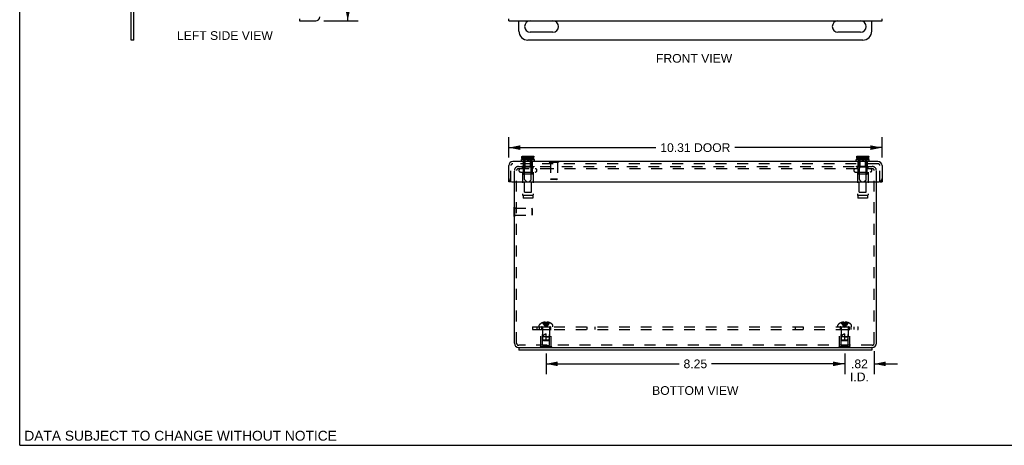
# Model space of a CAD drawing. Header units: inches. Extents: x 0 to 54.4, y 0 to 35.2.
# Tile 1 of 5: x 0 to 27.2, y 0 to 11.8. Entities that reach past the tile are written whole.
import ezdxf

# ---------------------------------------------------------------- set-up
doc = ezdxf.new("R2010")
doc.units = ezdxf.units.IN
doc.header["$LTSCALE"] = 2.992
doc.header["$MEASUREMENT"] = 0
doc.linetypes.add('HIDDEN', pattern=[0.2, 0.1, -0.1])
doc.layers.get('0').update_dxf_attribs({"linetype": 'CONTINUOUS'})
for name, color, linetype in [('DEFAULT_2', 8, 'HIDDEN'), ('DIMENSIONS', 7, 'CONTINUOUS'), ('DOOR_ASSEMBLY', 7, 'CONTINUOUS'), ('SUBPANEL', 7, 'CONTINUOUS')]:
    doc.layers.add(name, color=color, linetype=linetype)
doc.styles.get("Standard").update_dxf_attribs({"font": 'arial.ttf'})
doc.dimstyles.new('DIMSTYLE_1', dxfattribs={"dimtxt": 0.24, "dimasz": 0.32, "dimexe": 0.09, "dimexo": 0.07, "dimgap": 0.0375, "dimtad": 0, "dimtih": 1, "dimtoh": 1, "dimzin": 4, "dimdsep": 46, "dimtxsty": 'Standard', "dimblk": '_FILLED', "dimblk1": '_FILLED', "dimblk2": '_FILLED', "dimcen": 0.09, "dimadec": 3, "dimazin": 1, "dimtfac": 1, "dimtdec": 3, "dimtofl": 0, "dimtmove": 0, "dimatfit": 3, "dimldrblk": '_FILLED', "dimfxl": 0, "dimtolj": 1, "dimtzin": 4, "dimarcsym": 0})

# ---------------------------------------------------------------- blocks, each defined once
blk = doc.blocks.new('_FILLED')
at = {"color": 0, "linetype": 'ByBlock'}
blk.add_solid([(0, 0), (-1, 0.2), (-1, -0.2)], dxfattribs=at)
blk = doc.blocks.new('*D1')
at = {"layer": 'DIMENSIONS', "color": 2, "linetype": 'Continuous'}
for p, q in [((8.402, 24.164), (9.351, 24.164)), ((9.063, 24.164), (9.063, 18.405)), ((9.063, 11.727), (9.063, 17.565)), ((8.402, 11.727), (9.351, 11.727))]:
    blk.add_line(p, q, dxfattribs=at)
at = {"layer": 'DIMENSIONS', "color": 2, "linetype": 'Continuous', "xscale": 0.32, "yscale": 0.32, "zscale": 0.32}
for p, rotation in [((9.063, 24.164), 90), ((9.063, 11.727), 270)]:
    blk.add_blockref('_FILLED', p, dxfattribs=dict(at, rotation=rotation))
at = {"layer": 'DIMENSIONS', "color": 2, "linetype": 'Continuous', "insert": (9.063, 18.285), "char_height": 0.24, "width": 1.00461, "attachment_point": 2, "line_spacing_factor": 0.9}
blk.add_mtext('12.44\\PDOOR', dxfattribs=at)
blk = doc.blocks.new('*D2')
at = {"layer": 'DIMENSIONS', "color": 2, "linetype": 'Continuous'}
for p, q in [((13.509, 7.951), (13.509, 8.513)), ((23.822, 7.951), (23.822, 8.513)), ((13.509, 8.225), (17.577, 8.225)), ((23.822, 8.225), (19.753, 8.225))]:
    blk.add_line(p, q, dxfattribs=at)
at = {"layer": 'DIMENSIONS', "color": 2, "linetype": 'Continuous', "xscale": 0.32, "yscale": 0.32, "zscale": 0.32, "rotation": 180}
blk.add_blockref('_FILLED', (13.509, 8.225), dxfattribs=at)
at = {"layer": 'DIMENSIONS', "color": 2, "linetype": 'Continuous', "xscale": 0.32, "yscale": 0.32, "zscale": 0.32}
blk.add_blockref('_FILLED', (23.822, 8.225), dxfattribs=at)
at = {"layer": 'DIMENSIONS', "color": 2, "linetype": 'Continuous', "insert": (18.665, 8.345), "char_height": 0.24, "width": 1.93606, "attachment_point": 2, "line_spacing_factor": 0.9}
blk.add_mtext('10.31 DOOR', dxfattribs=at)
blk = doc.blocks.new('*D13')
at = {"layer": 'DIMENSIONS', "color": 2, "linetype": 'Continuous'}
for p, q in [((14.54, 2.54), (14.54, 1.963)), ((22.79, 2.54), (22.79, 1.963)), ((14.54, 2.251), (18.219, 2.251)), ((22.79, 2.251), (19.112, 2.251))]:
    blk.add_line(p, q, dxfattribs=at)
at = {"layer": 'DIMENSIONS', "color": 2, "linetype": 'Continuous', "xscale": 0.32, "yscale": 0.32, "zscale": 0.32, "rotation": 180}
blk.add_blockref('_FILLED', (14.54, 2.251), dxfattribs=at)
at = {"layer": 'DIMENSIONS', "color": 2, "linetype": 'Continuous', "xscale": 0.32, "yscale": 0.32, "zscale": 0.32}
blk.add_blockref('_FILLED', (22.79, 2.251), dxfattribs=at)
at = {"layer": 'DIMENSIONS', "color": 2, "linetype": 'Continuous', "insert": (18.665, 2.371), "char_height": 0.24, "width": 0.65219, "attachment_point": 2, "line_spacing_factor": 0.9}
blk.add_mtext('8.25', dxfattribs=at)
blk = doc.blocks.new('*D14')
at = {"layer": 'DIMENSIONS', "color": 2, "linetype": 'Continuous'}
for p, q in [((22.79, 2.475), (22.79, 1.963)), ((23.605, 2.6), (23.605, 1.963)), ((22.79, 2.251), (22.15, 2.251)), ((23.605, 2.251), (24.245, 2.251))]:
    blk.add_line(p, q, dxfattribs=at)
at = {"layer": 'DIMENSIONS', "color": 2, "linetype": 'Continuous', "xscale": 0.32, "yscale": 0.32, "zscale": 0.32}
blk.add_blockref('_FILLED', (22.79, 2.251), dxfattribs=at)
at = {"layer": 'DIMENSIONS', "color": 2, "linetype": 'Continuous', "xscale": 0.32, "yscale": 0.32, "zscale": 0.32, "rotation": 180}
blk.add_blockref('_FILLED', (23.605, 2.251), dxfattribs=at)
at = {"layer": 'DIMENSIONS', "color": 2, "linetype": 'Continuous', "insert": (23.198, 2.371), "char_height": 0.24, "width": 0.52015, "attachment_point": 2, "line_spacing_factor": 0.9}
blk.add_mtext('.82\\PI.D.', dxfattribs=at)

msp = doc.modelspace()

# ---------------------------------------------------------------- linework, layer by layer
at = {"color": 7, "linetype": 'Continuous'}
for p, q in [((0, 0), (0, 35.2)), ((3.155, 11.196), (3.155, 12.003)), ((13.79, 11.446), (13.79, 11.727)), ((14.103, 11.727), (14.728, 11.727)), ((22.603, 11.727), (23.228, 11.727)), ((23.54, 11.446), (23.54, 11.727)), ((3.155, 11.196), (3.08, 11.196)), ((23.29, 11.196), (14.04, 11.196)), ((14.728, 11.414), (14.103, 11.414)), ((23.228, 11.414), (22.603, 11.414)), ((13.661, 6.326), (13.661, 6.582)), ((13.661, 6.582), (13.665, 6.582)), ((13.661, 6.326), (13.665, 6.326)), ((13.79, 2.704), (13.79, 2.629)), ((13.79, 2.704), (23.54, 2.704)), ((23.54, 2.704), (23.54, 2.629)), ((0, 0), (54.4, 0))]:
    msp.add_line(p, q, dxfattribs=at)
at = {"color": 3, "linetype": 'Continuous'}
for p, q in [((3.08, 11.196), (3.08, 12.946)), ((13.665, 2.824), (13.665, 7.279)), ((23.665, 2.824), (23.665, 7.279)), ((13.79, 2.704), (13.785, 2.704)), ((23.54, 2.629), (13.79, 2.629)), ((23.545, 2.704), (23.54, 2.704))]:
    msp.add_line(p, q, dxfattribs=at)
at = {"color": 7, "linetype": 'Continuous'}
for centre, radius, start, end in [((14.103, 11.571), 0.156, 90, 270), ((14.728, 11.571), 0.156, 270, 90), ((22.603, 11.571), 0.156, 90, 270), ((23.228, 11.571), 0.156, 270, 90), ((14.04, 11.446), 0.25, 180, 270), ((23.29, 11.446), 0.25, 270, 360)]:
    msp.add_arc(centre, radius, start, end, dxfattribs=at)
at = {"color": 3, "linetype": 'Continuous'}
for centre, start, end in [((13.785, 2.824), 180, 270), ((23.545, 2.824), 270, 360)]:
    msp.add_arc(centre, 0.12, start, end, dxfattribs=at)
at = {"layer": 'DEFAULT_2', "color": 8, "linetype": 'HIDDEN'}
for p, q in [((13.777, 7.704), (23.553, 7.704)), ((13.777, 7.644), (14.444, 7.644)), ((13.87, 7.696), (13.87, 7.714)), ((13.87, 7.714), (14.21, 7.714)), ((13.87, 7.696), (14.21, 7.696)), ((13.894, 7.644), (13.894, 7.686)), ((13.915, 7.504), (13.915, 7.714)), ((14.165, 7.504), (14.165, 7.714)), ((14.186, 7.644), (14.186, 7.686)), ((14.21, 7.696), (14.21, 7.714)), ((14.455, 7.644), (23.553, 7.644)), ((23.12, 7.714), (23.46, 7.714)), ((23.12, 7.696), (23.12, 7.714)), ((23.12, 7.696), (23.46, 7.696)), ((23.144, 7.644), (23.144, 7.686)), ((23.165, 7.504), (23.165, 7.714)), ((23.415, 7.504), (23.415, 7.714)), ((23.436, 7.644), (23.436, 7.686)), ((23.46, 7.696), (23.46, 7.714)), ((13.665, 7.279), (13.665, 7.582)), ((13.725, 2.824), (13.725, 7.582)), ((13.837, 7.551), (14.244, 7.551)), ((13.894, 7.551), (13.894, 6.918)), ((14.155, 7.494), (13.925, 7.494)), ((13.945, 6.994), (13.945, 7.494)), ((14.135, 6.994), (14.135, 7.494)), ((14.186, 7.551), (14.186, 6.918)), ((23.087, 7.551), (23.494, 7.551)), ((23.144, 7.551), (23.144, 6.918)), ((23.405, 7.494), (23.175, 7.494)), ((23.195, 6.994), (23.195, 7.494)), ((23.385, 6.994), (23.385, 7.494)), ((23.436, 7.551), (23.436, 6.918)), ((23.605, 2.824), (23.605, 7.582)), ((23.665, 7.279), (23.665, 7.582)), ((13.905, 6.9), (13.905, 6.831)), ((14.175, 6.9), (13.905, 6.9)), ((14.175, 6.831), (13.905, 6.831)), ((13.945, 6.994), (14.135, 6.994)), ((14.175, 6.9), (14.175, 6.831)), ((23.425, 6.9), (23.155, 6.9)), ((23.155, 6.9), (23.155, 6.831)), ((23.425, 6.831), (23.155, 6.831)), ((23.195, 6.994), (23.385, 6.994)), ((23.425, 6.9), (23.425, 6.831)), ((13.665, 6.582), (13.679, 6.582)), ((13.679, 6.326), (13.679, 6.582)), ((13.679, 6.548), (14.151, 6.548)), ((14.151, 6.548), (14.151, 6.36)), ((14.161, 6.538), (14.151, 6.548)), ((14.161, 6.538), (14.161, 6.37)), ((13.665, 6.326), (13.679, 6.326)), ((13.679, 6.36), (14.151, 6.36)), ((14.161, 6.37), (14.151, 6.36)), ((14.354, 3.274), (14.354, 3.32)), ((14.354, 3.274), (14.727, 3.274)), ((14.441, 3.387), (14.441, 3.387)), ((14.442, 3.387), (14.441, 3.387)), ((14.525, 3.387), (14.442, 3.387)), ((14.472, 3.387), (14.472, 3.397)), ((14.506, 3.387), (14.506, 3.402)), ((14.525, 3.387), (14.525, 3.397)), ((14.525, 3.387), (14.527, 3.365)), ((14.525, 3.387), (14.525, 3.387)), ((14.527, 3.365), (14.529, 3.343)), ((14.529, 3.343), (14.532, 3.322)), ((14.532, 3.322), (14.535, 3.302)), ((14.556, 3.387), (14.554, 3.365)), ((14.556, 3.397), (14.556, 3.387)), ((14.556, 3.387), (14.556, 3.387)), ((14.639, 3.387), (14.556, 3.387)), ((14.575, 3.387), (14.575, 3.402)), ((14.609, 3.387), (14.609, 3.397)), ((14.639, 3.387), (14.64, 3.387)), ((14.64, 3.387), (14.64, 3.387)), ((14.727, 3.274), (14.727, 3.32)), ((22.604, 3.274), (22.604, 3.32)), ((22.604, 3.274), (22.977, 3.274)), ((22.691, 3.387), (22.691, 3.387)), ((22.692, 3.387), (22.691, 3.387)), ((22.775, 3.387), (22.692, 3.387)), ((22.722, 3.387), (22.722, 3.397)), ((22.756, 3.387), (22.756, 3.402)), ((22.775, 3.387), (22.775, 3.397)), ((22.775, 3.387), (22.777, 3.365)), ((22.775, 3.387), (22.775, 3.387)), ((22.777, 3.365), (22.779, 3.343)), ((22.779, 3.343), (22.782, 3.322)), ((22.782, 3.322), (22.785, 3.302)), ((22.806, 3.387), (22.804, 3.365)), ((22.806, 3.397), (22.806, 3.387)), ((22.889, 3.387), (22.806, 3.387)), ((22.806, 3.387), (22.806, 3.387)), ((22.825, 3.387), (22.825, 3.402)), ((22.859, 3.387), (22.859, 3.397)), ((22.89, 3.387), (22.889, 3.387)), ((22.89, 3.387), (22.89, 3.387)), ((22.977, 3.274), (22.977, 3.32)), ((14.4, 2.72), (14.4, 3.199)), ((14.4, 3.199), (14.68, 3.199)), ((14.445, 3.189), (14.435, 3.199)), ((14.445, 2.761), (14.445, 3.189)), ((14.635, 3.189), (14.445, 3.189)), ((14.446, 3.245), (14.446, 2.999)), ((14.455, 2.909), (14.446, 2.999)), ((14.634, 2.999), (14.446, 2.999)), ((14.54, 2.899), (14.54, 3.079)), ((14.54, 2.999), (14.634, 2.999)), ((14.625, 2.909), (14.634, 2.999)), ((14.634, 3.245), (14.634, 2.999)), ((14.635, 3.189), (14.645, 3.199)), ((14.635, 2.761), (14.635, 3.189)), ((14.68, 2.72), (14.68, 3.199)), ((22.65, 3.199), (22.93, 3.199)), ((22.65, 2.72), (22.65, 3.199)), ((22.695, 3.189), (22.685, 3.199)), ((22.885, 3.189), (22.695, 3.189)), ((22.695, 2.761), (22.695, 3.189)), ((22.696, 3.245), (22.696, 2.999)), ((22.884, 2.999), (22.696, 2.999)), ((22.705, 2.909), (22.696, 2.999)), ((22.79, 2.899), (22.79, 3.079)), ((22.79, 2.999), (22.884, 2.999)), ((22.875, 2.909), (22.884, 2.999)), ((22.884, 3.245), (22.884, 2.999)), ((22.885, 3.189), (22.895, 3.199)), ((22.885, 2.761), (22.885, 3.189)), ((22.93, 2.72), (22.93, 3.199)), ((23.545, 2.764), (13.785, 2.764)), ((14.445, 2.761), (14.635, 2.761)), ((14.466, 2.899), (14.455, 2.909)), ((14.625, 2.909), (14.455, 2.909)), ((14.466, 2.899), (14.614, 2.899)), ((14.614, 2.899), (14.625, 2.909)), ((22.695, 2.761), (22.885, 2.761)), ((22.875, 2.909), (22.705, 2.909)), ((22.716, 2.899), (22.705, 2.909)), ((22.716, 2.899), (22.864, 2.899)), ((22.864, 2.899), (22.875, 2.909)), ((14.384, 2.699), (14.384, 2.72)), ((14.696, 2.72), (14.384, 2.72)), ((14.696, 2.699), (14.384, 2.699)), ((14.54, 2.699), (14.54, 2.72)), ((14.696, 2.699), (14.696, 2.72)), ((22.946, 2.72), (22.634, 2.72)), ((22.634, 2.699), (22.634, 2.72)), ((22.946, 2.699), (22.634, 2.699)), ((22.79, 2.699), (22.79, 2.72)), ((22.946, 2.699), (22.946, 2.72))]:
    msp.add_line(p, q, dxfattribs=at)
for points in [[(14.441, 3.387), (14.455, 3.365), (14.47, 3.343), (14.486, 3.322), (14.503, 3.302), (14.521, 3.282), (14.54, 3.263)], [(14.506, 3.402), (14.502, 3.402), (14.497, 3.401), (14.493, 3.401), (14.489, 3.4), (14.485, 3.4), (14.481, 3.399), (14.476, 3.398), (14.472, 3.397)], [(14.472, 3.387), (14.481, 3.365), (14.492, 3.343), (14.503, 3.322), (14.514, 3.302), (14.527, 3.282), (14.54, 3.263)], [(14.525, 3.397), (14.523, 3.398), (14.52, 3.399), (14.518, 3.4), (14.515, 3.4), (14.513, 3.401), (14.51, 3.401), (14.508, 3.402), (14.506, 3.402)], [(14.506, 3.387), (14.51, 3.365), (14.516, 3.343), (14.521, 3.322), (14.527, 3.302), (14.534, 3.282), (14.54, 3.263)], [(14.525, 3.387), (14.53, 3.387), (14.535, 3.387), (14.54, 3.387), (14.546, 3.387)], [(14.535, 3.302), (14.537, 3.282), (14.54, 3.263)], [(14.535, 3.302), (14.537, 3.282), (14.54, 3.263)], [(14.575, 3.387), (14.571, 3.365), (14.565, 3.343), (14.56, 3.322), (14.554, 3.302), (14.547, 3.282), (14.54, 3.263)], [(14.609, 3.387), (14.599, 3.365), (14.589, 3.343), (14.578, 3.322), (14.566, 3.302), (14.554, 3.282), (14.54, 3.263)], [(14.64, 3.387), (14.626, 3.365), (14.611, 3.343), (14.595, 3.322), (14.578, 3.302), (14.56, 3.282), (14.54, 3.263)], [(14.554, 3.365), (14.551, 3.343), (14.549, 3.322), (14.546, 3.302), (14.543, 3.282), (14.54, 3.263)], [(14.551, 3.343), (14.549, 3.322), (14.546, 3.302), (14.543, 3.282), (14.54, 3.263)], [(14.556, 3.387), (14.551, 3.387), (14.546, 3.387)], [(14.575, 3.402), (14.573, 3.402), (14.571, 3.401), (14.568, 3.401), (14.566, 3.4), (14.563, 3.4), (14.561, 3.399), (14.558, 3.398), (14.556, 3.397)], [(14.609, 3.397), (14.604, 3.398), (14.6, 3.399), (14.596, 3.4), (14.592, 3.4), (14.587, 3.401), (14.583, 3.401), (14.579, 3.402), (14.575, 3.402)], [(22.691, 3.387), (22.705, 3.365), (22.72, 3.343), (22.736, 3.322), (22.753, 3.302), (22.771, 3.282), (22.79, 3.263)], [(22.756, 3.402), (22.752, 3.402), (22.747, 3.401), (22.743, 3.401), (22.739, 3.4), (22.735, 3.4), (22.731, 3.399), (22.726, 3.398), (22.722, 3.397)], [(22.722, 3.387), (22.731, 3.365), (22.742, 3.343), (22.753, 3.322), (22.764, 3.302), (22.777, 3.282), (22.79, 3.263)], [(22.775, 3.397), (22.773, 3.398), (22.77, 3.399), (22.768, 3.4), (22.765, 3.4), (22.763, 3.401), (22.76, 3.401), (22.758, 3.402), (22.756, 3.402)], [(22.756, 3.387), (22.76, 3.365), (22.766, 3.343), (22.771, 3.322), (22.777, 3.302), (22.784, 3.282), (22.79, 3.263)], [(22.806, 3.387), (22.801, 3.387), (22.796, 3.387), (22.79, 3.387), (22.785, 3.387), (22.78, 3.387), (22.775, 3.387)], [(22.785, 3.302), (22.787, 3.282), (22.79, 3.263)], [(22.785, 3.302), (22.787, 3.282), (22.79, 3.263)], [(22.825, 3.387), (22.821, 3.365), (22.815, 3.343), (22.81, 3.322), (22.804, 3.302), (22.797, 3.282), (22.79, 3.263)], [(22.859, 3.387), (22.849, 3.365), (22.839, 3.343), (22.828, 3.322), (22.816, 3.302), (22.804, 3.282), (22.79, 3.263)], [(22.89, 3.387), (22.876, 3.365), (22.861, 3.343), (22.845, 3.322), (22.828, 3.302), (22.81, 3.282), (22.79, 3.263)], [(22.804, 3.365), (22.801, 3.343), (22.799, 3.322), (22.796, 3.302), (22.793, 3.282), (22.79, 3.263)], [(22.801, 3.343), (22.799, 3.322), (22.796, 3.302), (22.793, 3.282), (22.79, 3.263)], [(22.825, 3.402), (22.823, 3.402), (22.821, 3.401), (22.818, 3.401), (22.816, 3.4), (22.813, 3.4), (22.811, 3.399), (22.808, 3.398), (22.806, 3.397)], [(22.859, 3.397), (22.854, 3.398), (22.85, 3.399), (22.846, 3.4), (22.842, 3.4), (22.837, 3.401), (22.833, 3.401), (22.829, 3.402), (22.825, 3.402)], [(14.456, 2.909), (14.455, 2.92), (14.454, 2.932), (14.453, 2.943), (14.453, 2.955), (14.453, 2.967), (14.454, 2.978), (14.455, 2.988), (14.456, 2.999)], [(14.456, 2.999), (14.458, 3.006), (14.461, 3.013), (14.463, 3.019), (14.466, 3.025), (14.469, 3.031), (14.472, 3.036), (14.475, 3.041), (14.478, 3.045), (14.481, 3.049), (14.484, 3.053), (14.487, 3.056), (14.49, 3.059), (14.493, 3.062), (14.496, 3.064), (14.5, 3.066), (14.503, 3.068), (14.506, 3.07), (14.51, 3.072), (14.513, 3.073), (14.517, 3.075), (14.521, 3.076), (14.524, 3.077), (14.528, 3.078), (14.532, 3.078), (14.536, 3.079), (14.54, 3.079)], [(22.706, 2.909), (22.705, 2.92), (22.704, 2.932), (22.703, 2.943), (22.703, 2.955), (22.703, 2.967), (22.704, 2.978), (22.705, 2.988), (22.706, 2.999)], [(22.706, 2.999), (22.708, 3.006), (22.711, 3.013), (22.713, 3.019), (22.716, 3.025), (22.719, 3.031), (22.722, 3.036), (22.725, 3.041), (22.728, 3.045), (22.731, 3.049), (22.734, 3.053), (22.737, 3.056), (22.74, 3.059), (22.743, 3.062), (22.746, 3.064), (22.75, 3.066), (22.753, 3.068), (22.756, 3.07), (22.76, 3.072), (22.763, 3.073), (22.767, 3.075), (22.771, 3.076), (22.774, 3.077), (22.778, 3.078), (22.782, 3.078), (22.786, 3.079), (22.79, 3.079)], [(14.456, 2.909), (14.458, 2.906), (14.464, 2.901)], [(22.706, 2.909), (22.708, 2.906), (22.714, 2.901)]]:
    msp.add_lwpolyline(points, dxfattribs=at)
for centre, radius, start, end in [((13.777, 7.592), 0.112, 90, 180), ((13.777, 7.592), 0.052, 90, 180), ((13.837, 7.597), 0.0462, 90, 270), ((13.884, 7.686), 0.01, 0, 90), ((14.196, 7.686), 0.01, 90, 180), ((14.244, 7.597), 0.0462, 270, 90), ((23.087, 7.597), 0.0462, 90, 270), ((23.134, 7.686), 0.01, 0, 90), ((23.446, 7.686), 0.01, 90, 180), ((23.494, 7.597), 0.0462, 270, 90), ((23.553, 7.592), 0.112, 0, 90), ((23.553, 7.592), 0.052, 0, 90), ((13.925, 7.504), 0.01, 180, 270), ((14.155, 7.504), 0.01, 270, 360), ((23.175, 7.504), 0.01, 180, 270), ((23.405, 7.504), 0.01, 270, 360), ((13.914, 6.918), 0.02, 180, 243.2563), ((14.166, 6.918), 0.02, 296.7437, 360), ((23.164, 6.918), 0.02, 180, 243.2563), ((23.416, 6.918), 0.02, 296.7437, 360), ((14.374, 3.32), 0.02, 133.5138, 180), ((14.54, 3.145), 0.262, 112.3357, 133.5138), ((14.418, 3.245), 0.0282, 0, 90), ((14.54, 3.145), 0.261, 105.1941, 112.0894), ((14.54, 3.145), 0.261, 67.9106, 74.8059), ((14.663, 3.245), 0.0282, 90, 180), ((14.54, 3.145), 0.262, 46.4862, 67.6643), ((14.707, 3.32), 0.02, 0, 46.4862), ((22.624, 3.32), 0.02, 133.5138, 180), ((22.79, 3.145), 0.262, 112.3357, 133.5138), ((22.668, 3.245), 0.0282, 0, 90), ((22.79, 3.145), 0.261, 105.1941, 112.0894), ((22.79, 3.145), 0.261, 67.9106, 74.8059), ((22.913, 3.245), 0.0282, 90, 180), ((22.79, 3.145), 0.262, 46.4862, 67.6643), ((22.957, 3.32), 0.02, 0, 46.4862), ((13.785, 2.824), 0.06, 180, 270), ((23.545, 2.824), 0.06, 270, 360)]:
    msp.add_arc(centre, radius, start, end, dxfattribs=at)
at = {"layer": 'DOOR_ASSEMBLY', "color": 7, "linetype": 'Continuous'}
for p, q in [((7.73, 11.787), (7.73, 11.727)), ((13.509, 11.727), (13.509, 11.787)), ((23.822, 11.727), (23.822, 11.787)), ((13.859, 7.839), (13.859, 7.901)), ((13.859, 7.901), (14.221, 7.901)), ((13.873, 7.921), (13.873, 7.956)), ((13.873, 7.956), (13.874, 7.956)), ((13.874, 7.956), (13.874, 7.974)), ((14.192, 7.906), (13.888, 7.906)), ((13.889, 7.989), (14.192, 7.989)), ((13.967, 7.901), (13.967, 7.906)), ((14.113, 7.901), (14.113, 7.906)), ((14.207, 7.956), (14.207, 7.974)), ((14.207, 7.921), (14.207, 7.956)), ((14.207, 7.956), (14.207, 7.956)), ((14.221, 7.839), (14.221, 7.901)), ((23.109, 7.901), (23.471, 7.901)), ((23.109, 7.839), (23.109, 7.901)), ((23.123, 7.956), (23.124, 7.956)), ((23.123, 7.921), (23.123, 7.956)), ((23.124, 7.956), (23.124, 7.974)), ((23.442, 7.906), (23.138, 7.906)), ((23.139, 7.989), (23.442, 7.989)), ((23.217, 7.901), (23.217, 7.906)), ((23.363, 7.901), (23.363, 7.906)), ((23.457, 7.956), (23.457, 7.974)), ((23.457, 7.956), (23.457, 7.956)), ((23.457, 7.921), (23.457, 7.956)), ((23.471, 7.839), (23.471, 7.901)), ((14.631, 7.843), (14.631, 7.839)), ((14.631, 7.843), (14.887, 7.843)), ((14.887, 7.843), (14.887, 7.839)), ((13.569, 7.279), (13.509, 7.279)), ((13.569, 7.284), (13.569, 7.279)), ((23.762, 7.279), (23.762, 7.284)), ((23.762, 7.279), (23.822, 7.279))]:
    msp.add_line(p, q, dxfattribs=at)
at = {"layer": 'DOOR_ASSEMBLY', "color": 3, "linetype": 'Continuous'}
for p, q in [((7.73, 11.727), (8.178, 11.727)), ((13.509, 11.727), (23.822, 11.727)), ((13.509, 7.279), (13.509, 7.727)), ((23.71, 7.839), (13.621, 7.839)), ((23.822, 7.727), (23.822, 7.279)), ((13.599, 7.279), (23.732, 7.279))]:
    msp.add_line(p, q, dxfattribs=at)
at = {"layer": 'DOOR_ASSEMBLY', "color": 8, "linetype": 'HIDDEN'}
for p, q in [((13.874, 7.956), (14.008, 7.956)), ((13.875, 7.98), (13.875, 7.98)), ((13.876, 7.981), (13.876, 7.981)), ((13.877, 7.983), (13.877, 7.983)), ((13.878, 7.984), (13.878, 7.984)), ((13.879, 7.985), (13.879, 7.985)), ((13.88, 7.986), (13.88, 7.986)), ((13.881, 7.987), (13.881, 7.987)), ((13.882, 7.987), (13.882, 7.987)), ((13.884, 7.988), (13.884, 7.988)), ((13.888, 7.989), (13.886, 7.989)), ((13.93, 7.821), (13.93, 7.901)), ((13.967, 7.693), (13.967, 7.901)), ((13.995, 7.921), (14.005, 7.903)), ((14.075, 7.961), (14.073, 7.956)), ((14.073, 7.956), (14.207, 7.956)), ((14.086, 7.921), (14.076, 7.903)), ((14.113, 7.693), (14.113, 7.901)), ((14.15, 7.821), (14.15, 7.901)), ((14.197, 7.988), (14.197, 7.988)), ((14.199, 7.987), (14.199, 7.987)), ((14.2, 7.987), (14.2, 7.987)), ((14.201, 7.986), (14.201, 7.986)), ((14.202, 7.985), (14.202, 7.985)), ((14.203, 7.984), (14.203, 7.984)), ((14.204, 7.983), (14.204, 7.983)), ((14.205, 7.981), (14.205, 7.981)), ((14.205, 7.98), (14.205, 7.98)), ((14.207, 7.976), (14.206, 7.977)), ((23.124, 7.956), (23.258, 7.956)), ((23.125, 7.98), (23.125, 7.98)), ((23.126, 7.981), (23.126, 7.981)), ((23.127, 7.983), (23.127, 7.983)), ((23.128, 7.984), (23.128, 7.984)), ((23.129, 7.985), (23.129, 7.985)), ((23.13, 7.986), (23.13, 7.986)), ((23.131, 7.987), (23.131, 7.987)), ((23.132, 7.987), (23.132, 7.987)), ((23.134, 7.988), (23.134, 7.988)), ((23.138, 7.989), (23.136, 7.989)), ((23.18, 7.821), (23.18, 7.901)), ((23.217, 7.693), (23.217, 7.901)), ((23.245, 7.921), (23.255, 7.903)), ((23.325, 7.961), (23.323, 7.956)), ((23.323, 7.956), (23.457, 7.956)), ((23.336, 7.921), (23.326, 7.903)), ((23.363, 7.693), (23.363, 7.901)), ((23.4, 7.821), (23.4, 7.901)), ((23.443, 7.989), (23.443, 7.989)), ((23.447, 7.988), (23.447, 7.988)), ((23.449, 7.987), (23.449, 7.987)), ((23.45, 7.987), (23.45, 7.987)), ((23.451, 7.986), (23.451, 7.986)), ((23.452, 7.985), (23.452, 7.985)), ((23.453, 7.984), (23.453, 7.984)), ((23.454, 7.983), (23.454, 7.983)), ((23.455, 7.981), (23.455, 7.981)), ((23.455, 7.98), (23.455, 7.98)), ((23.457, 7.976), (23.456, 7.977)), ((13.569, 7.284), (13.569, 7.727)), ((23.71, 7.779), (13.621, 7.779)), ((13.901, 7.714), (13.911, 7.704)), ((13.901, 7.714), (14.18, 7.714)), ((13.91, 7.821), (13.91, 7.839)), ((13.91, 7.821), (13.935, 7.821)), ((13.911, 7.704), (13.916, 7.698)), ((13.914, 7.714), (13.914, 7.821)), ((13.916, 7.698), (13.924, 7.691)), ((14.157, 7.691), (13.924, 7.691)), ((13.935, 7.691), (13.935, 7.821)), ((13.946, 7.346), (13.946, 7.66)), ((13.963, 7.683), (13.951, 7.671)), ((14.118, 7.683), (14.13, 7.671)), ((14.134, 7.346), (14.134, 7.66)), ((14.146, 7.691), (14.146, 7.821)), ((14.146, 7.821), (14.17, 7.821)), ((14.161, 7.695), (14.157, 7.691)), ((14.161, 7.695), (14.168, 7.702)), ((14.167, 7.714), (14.167, 7.821)), ((14.168, 7.702), (14.18, 7.714)), ((14.17, 7.821), (14.17, 7.839)), ((14.631, 7.839), (14.631, 7.825)), ((14.631, 7.825), (14.887, 7.825)), ((14.665, 7.825), (14.665, 7.353)), ((14.853, 7.825), (14.853, 7.353)), ((14.887, 7.839), (14.887, 7.825)), ((23.151, 7.714), (23.43, 7.714)), ((23.161, 7.704), (23.151, 7.714)), ((23.16, 7.821), (23.16, 7.839)), ((23.16, 7.821), (23.185, 7.821)), ((23.166, 7.698), (23.161, 7.704)), ((23.164, 7.714), (23.164, 7.821)), ((23.166, 7.698), (23.174, 7.691)), ((23.407, 7.691), (23.174, 7.691)), ((23.185, 7.691), (23.185, 7.821)), ((23.196, 7.346), (23.196, 7.66)), ((23.213, 7.683), (23.201, 7.671)), ((23.368, 7.683), (23.38, 7.671)), ((23.384, 7.346), (23.384, 7.66)), ((23.396, 7.821), (23.42, 7.821)), ((23.396, 7.691), (23.396, 7.821)), ((23.411, 7.695), (23.407, 7.691)), ((23.411, 7.695), (23.418, 7.702)), ((23.417, 7.714), (23.417, 7.821)), ((23.418, 7.702), (23.43, 7.714)), ((23.42, 7.821), (23.42, 7.839)), ((23.762, 7.284), (23.762, 7.727)), ((14.675, 7.343), (14.665, 7.353)), ((14.853, 7.353), (14.665, 7.353)), ((14.843, 7.343), (14.853, 7.353)), ((14.007, 7.279), (13.951, 7.336)), ((14.007, 7.279), (14.073, 7.279)), ((14.073, 7.279), (14.13, 7.336)), ((14.843, 7.343), (14.675, 7.343)), ((23.257, 7.279), (23.201, 7.336)), ((23.257, 7.279), (23.323, 7.279)), ((23.323, 7.279), (23.38, 7.336))]:
    msp.add_line(p, q, dxfattribs=at)
at = {"layer": 'DOOR_ASSEMBLY', "color": 7, "linetype": 'Continuous'}
for points in [[(13.874, 7.974), (13.874, 7.976), (13.875, 7.977), (13.875, 7.979), (13.875, 7.98), (13.876, 7.981), (13.877, 7.983), (13.878, 7.984), (13.879, 7.985), (13.88, 7.986), (13.881, 7.987), (13.882, 7.987), (13.884, 7.988), (13.885, 7.989), (13.886, 7.989), (13.888, 7.989), (13.889, 7.989)], [(14.192, 7.989), (14.193, 7.989), (14.194, 7.989), (14.196, 7.989), (14.197, 7.988), (14.199, 7.987), (14.2, 7.987), (14.201, 7.986), (14.202, 7.985), (14.203, 7.984), (14.204, 7.983), (14.205, 7.981), (14.205, 7.98), (14.206, 7.979), (14.206, 7.977), (14.207, 7.976), (14.207, 7.974)], [(23.124, 7.974), (23.124, 7.976), (23.125, 7.977), (23.125, 7.979), (23.125, 7.98), (23.126, 7.981), (23.127, 7.983), (23.128, 7.984), (23.129, 7.985), (23.13, 7.986), (23.131, 7.987), (23.132, 7.987), (23.134, 7.988), (23.135, 7.989), (23.136, 7.989), (23.138, 7.989), (23.139, 7.989)], [(23.442, 7.989), (23.443, 7.989), (23.444, 7.989), (23.446, 7.989), (23.447, 7.988), (23.449, 7.987), (23.45, 7.987), (23.451, 7.986), (23.452, 7.985), (23.453, 7.984), (23.454, 7.983), (23.455, 7.981), (23.455, 7.98), (23.456, 7.979), (23.456, 7.977), (23.457, 7.976), (23.457, 7.974)]]:
    msp.add_lwpolyline(points, dxfattribs=at)
at = {"layer": 'DOOR_ASSEMBLY', "color": 8, "linetype": 'HIDDEN'}
for points in [[(13.976, 7.956), (13.985, 7.938), (13.995, 7.921)], [(14.008, 7.956), (14.005, 7.961), (14.003, 7.967), (14.001, 7.972), (13.998, 7.978), (13.996, 7.983), (13.993, 7.989)], [(14.002, 7.956), (14.008, 7.938), (14.014, 7.921), (14.02, 7.903), (14.026, 7.886), (14.033, 7.869), (14.04, 7.852)], [(14.005, 7.903), (14.016, 7.886), (14.028, 7.869), (14.04, 7.852)], [(14.013, 7.989), (14.016, 7.965), (14.021, 7.942), (14.025, 7.919), (14.03, 7.896), (14.035, 7.874), (14.04, 7.852)], [(14.024, 7.989), (14.026, 7.965), (14.029, 7.942), (14.031, 7.919)], [(14.031, 7.919), (14.034, 7.896), (14.037, 7.874), (14.04, 7.852)], [(14.068, 7.989), (14.064, 7.965), (14.06, 7.942), (14.056, 7.919), (14.051, 7.896), (14.046, 7.874), (14.04, 7.852)], [(14.078, 7.956), (14.073, 7.938), (14.067, 7.921), (14.061, 7.903), (14.055, 7.886), (14.048, 7.869), (14.04, 7.852)], [(14.05, 7.919), (14.047, 7.896), (14.044, 7.874), (14.04, 7.852)], [(14.076, 7.903), (14.064, 7.886), (14.053, 7.869), (14.04, 7.852)], [(14.057, 7.989), (14.055, 7.965), (14.052, 7.942), (14.05, 7.919)], [(14.075, 7.961), (14.078, 7.967), (14.08, 7.972), (14.083, 7.978), (14.085, 7.983), (14.087, 7.989)], [(14.105, 7.956), (14.096, 7.938), (14.086, 7.921)], [(23.226, 7.956), (23.235, 7.938), (23.245, 7.921)], [(23.258, 7.956), (23.255, 7.961), (23.253, 7.967), (23.251, 7.972), (23.248, 7.978), (23.246, 7.983), (23.243, 7.989)], [(23.252, 7.956), (23.258, 7.938), (23.264, 7.921), (23.27, 7.903), (23.276, 7.886), (23.283, 7.869), (23.29, 7.852)], [(23.255, 7.903), (23.266, 7.886), (23.278, 7.869), (23.29, 7.852)], [(23.263, 7.989), (23.266, 7.965), (23.271, 7.942), (23.275, 7.919), (23.28, 7.896), (23.285, 7.874), (23.29, 7.852)], [(23.274, 7.989), (23.276, 7.965), (23.279, 7.942), (23.281, 7.919)], [(23.281, 7.919), (23.284, 7.896), (23.287, 7.874), (23.29, 7.852)], [(23.318, 7.989), (23.314, 7.965), (23.31, 7.942), (23.306, 7.919), (23.301, 7.896), (23.296, 7.874), (23.29, 7.852)], [(23.328, 7.956), (23.323, 7.938), (23.317, 7.921), (23.311, 7.903), (23.305, 7.886), (23.298, 7.869), (23.29, 7.852)], [(23.3, 7.919), (23.297, 7.896), (23.294, 7.874), (23.29, 7.852)], [(23.326, 7.903), (23.314, 7.886), (23.303, 7.869), (23.29, 7.852)], [(23.307, 7.989), (23.305, 7.965), (23.302, 7.942), (23.3, 7.919)], [(23.325, 7.961), (23.328, 7.967), (23.33, 7.972), (23.333, 7.978), (23.335, 7.983), (23.337, 7.989)], [(23.355, 7.956), (23.346, 7.938), (23.336, 7.921)]]:
    msp.add_lwpolyline(points, dxfattribs=at)
at = {"layer": 'DOOR_ASSEMBLY', "color": 3, "linetype": 'Continuous'}
for centre, radius, start, end in [((8.178, 11.839), 0.112, 270, 360), ((13.621, 7.727), 0.112, 90, 180), ((23.71, 7.727), 0.112, 0, 90), ((13.599, 7.369), 0.09, 180, 270), ((23.732, 7.369), 0.09, 270, 360)]:
    msp.add_arc(centre, radius, start, end, dxfattribs=at)
at = {"layer": 'DOOR_ASSEMBLY', "color": 7, "linetype": 'Continuous'}
for centre, start, end in [((13.888, 7.921), 180, 270), ((14.192, 7.921), 270, 360), ((23.138, 7.921), 180, 270), ((23.442, 7.921), 270, 360)]:
    msp.add_arc(centre, 0.015, start, end, dxfattribs=at)
at = {"layer": 'DOOR_ASSEMBLY', "color": 8, "linetype": 'HIDDEN'}
for centre, radius, start, end in [((13.621, 7.727), 0.052, 90, 180), ((13.961, 7.66), 0.015, 135, 180), ((13.952, 7.693), 0.015, 315.0001, 360), ((14.128, 7.693), 0.015, 180, 224.9999), ((14.119, 7.66), 0.015, 0, 45), ((23.211, 7.66), 0.015, 135, 180), ((23.202, 7.693), 0.015, 315.0001, 360), ((23.378, 7.693), 0.015, 180, 224.9999), ((23.369, 7.66), 0.015, 0, 45), ((23.71, 7.727), 0.052, 0, 90), ((13.961, 7.346), 0.015, 180, 225), ((14.119, 7.346), 0.015, 315, 360), ((23.211, 7.346), 0.015, 180, 225), ((23.369, 7.346), 0.015, 315, 360)]:
    msp.add_arc(centre, radius, start, end, dxfattribs=at)
at = {"layer": 'SUBPANEL', "color": 8, "linetype": 'HIDDEN'}
for p, q in [((14.165, 3.274), (14.165, 3.199)), ((14.165, 3.274), (23.165, 3.274)), ((14.29, 3.274), (14.29, 3.199)), ((14.359, 3.199), (14.359, 3.274)), ((14.415, 3.274), (14.415, 3.199)), ((14.665, 3.274), (14.665, 3.199)), ((15.681, 3.199), (15.681, 3.274)), ((15.899, 3.199), (15.899, 3.274)), ((21.431, 3.199), (21.431, 3.274)), ((21.649, 3.199), (21.649, 3.274)), ((22.665, 3.274), (22.665, 3.199)), ((22.915, 3.274), (22.915, 3.199)), ((22.971, 3.199), (22.971, 3.274)), ((23.04, 3.274), (23.04, 3.199)), ((23.165, 3.199), (23.165, 3.274)), ((14.165, 3.199), (23.165, 3.199))]:
    msp.add_line(p, q, dxfattribs=at)

# ---------------------------------------------------------------- texts
at = {"layer": 'DIMENSIONS', "color": 2, "linetype": 'Continuous', "attachment_point": 2, "line_spacing_factor": 0.9}
for s, insert, char_height, width in [('LEFT SIDE VIEW', (5.669, 11.442), 0.24, 2.63911), ('FRONT VIEW', (18.631, 10.812), 0.24, 2.10022), ('BOTTOM VIEW', (18.663, 1.634), 0.24, 2.37859), ('DATA SUBJECT TO CHANGE WITHOUT NOTICE', (4.445, 0.401), 0.272, 8.61704)]:
    msp.add_mtext(s, dxfattribs=dict(at, insert=insert, char_height=char_height, width=width))

# ---------------------------------------------------------------- dimensions: what is measured, and where the dimension line sits
at = {"layer": 'DIMENSIONS', "color": 2, "linetype": 'Continuous'}
for base, p1, p2, angle, text, picture, middle in [((9.063, 11.727), (8.332, 24.164), (8.332, 11.727), 270, '<>\\PDOOR', '*D1', (9.063, 17.985)), ((22.790441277, 2.250753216), (23.605441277, 2.669665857), (22.790441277, 1.892753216), 180, '<>\\PI.D.', '*D14', (23.197941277, 2.070753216))]:
    dim = msp.add_linear_dim(base=base, p1=p1, p2=p2, angle=angle, text=text, dimstyle='DIMSTYLE_1', dxfattribs=at)
    dim.commit()
    dim.dimension.update_dxf_attribs({"geometry": picture, "text_midpoint": middle, "dimtype": 160})
dim = msp.add_linear_dim(base=(23.822, 8.225), p1=(13.509, 8.583), p2=(23.822, 8.583), text='<> DOOR', dimstyle='DIMSTYLE_1', dxfattribs=at)
dim.commit()
dim.dimension.update_dxf_attribs({"geometry": '*D2', "text_midpoint": (18.665, 8.225), "dimtype": 160})
dim = msp.add_linear_dim(base=(22.79, 2.251), p1=(14.54, 2.61), p2=(22.79, 2.61), dimstyle='DIMSTYLE_1', dxfattribs=at)
dim.commit()
dim.dimension.update_dxf_attribs({"geometry": '*D13', "text_midpoint": (18.665, 2.249), "dimtype": 160})

doc.saveas('drawing.dxf')
